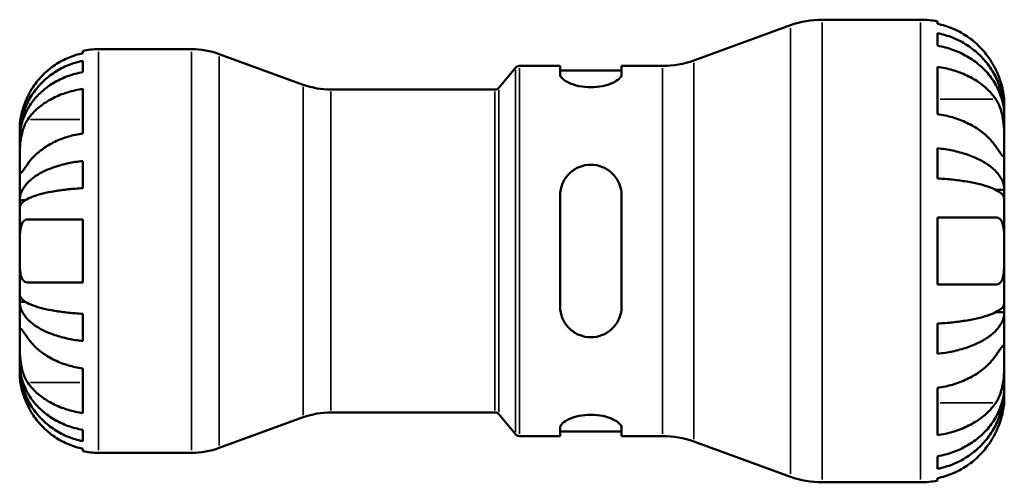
# Model space of a CAD drawing. Header units: millimetres. Extents: x 0 to 905, y -151 to 594.
# Tile 5 of 11: x 350 to 450, y 241 to 288. Entities that reach past the tile are written whole.
import ezdxf

# ---------------------------------------------------------------- set-up
doc = ezdxf.new("R2010")
doc.units = ezdxf.units.MM
doc.layers.add('Visible (ANSI)', color=7, linetype='Continuous', lineweight=50)
doc.layers.add('Visible Narrow (ANSI)', color=7, linetype='Continuous', lineweight=35)

msp = doc.modelspace()

# ---------------------------------------------------------------- linework, layer by layer
at = {"layer": 'Visible (ANSI)'}
for p, q in [((418.328, 283.463), (428.126, 287.029)), ((431.341, 287.596), (441.344, 287.596)), ((443.044, 287.424), (443.044, 287.175)), ((443.044, 286.23), (443.044, 284.957)), ((356.244, 284.181), (356.244, 284.434)), ((357.844, 284.596), (367.298, 284.596)), ((378.65, 280.991), (370.102, 284.101)), ((356.244, 282.263), (356.244, 283.407)), ((398.494, 280.675), (400.208, 282.717)), ((400.591, 282.896), (404.727, 282.896)), ((404.727, 282.896), (404.727, 282.03)), ((404.727, 282.426), (410.977, 282.426)), ((410.977, 282.896), (415.113, 282.896)), ((410.977, 282.03), (410.977, 282.896)), ((443.044, 282.82), (443.044, 278.011)), ((356.244, 276.036), (356.244, 280.561)), ((381.454, 280.496), (398.111, 280.496)), ((449.844, 278.138), (449.844, 279.096)), ((449.844, 278.138), (449.832, 278.138)), ((449.844, 277.755), (449.844, 278.138)), ((449.844, 274.703), (449.844, 277.755)), ((349.844, 275.792), (349.844, 276.596)), ((349.844, 275.486), (349.844, 275.792)), ((349.844, 275.792), (349.852, 275.792)), ((349.844, 272.935), (349.844, 275.486)), ((443.044, 274.537), (443.044, 271.464)), ((449.844, 270.295), (449.844, 274.703)), ((356.244, 270.477), (356.244, 273.239)), ((349.844, 269.247), (349.844, 272.935)), ((449.844, 270.295), (449.009, 270.295)), ((449.844, 269.371), (449.844, 270.295)), ((349.844, 268.508), (349.844, 269.247)), ((349.844, 269.247), (350.403, 269.247)), ((404.727, 269.736), (404.727, 258.456)), ((410.977, 258.456), (410.977, 269.736)), ((449.844, 264.096), (449.844, 269.371)), ((349.844, 264.096), (349.844, 268.508)), ((356.244, 260.896), (356.244, 267.296)), ((443.044, 267.496), (443.044, 260.696)), ((349.844, 259.684), (349.844, 264.096)), ((449.844, 258.821), (449.844, 264.096)), ((349.844, 258.945), (349.844, 259.684)), ((349.844, 255.257), (349.844, 258.945)), ((349.844, 258.945), (350.403, 258.945)), ((449.844, 257.897), (449.844, 258.821)), ((356.244, 254.953), (356.244, 257.715)), ((449.844, 257.897), (449.009, 257.897)), ((449.844, 253.489), (449.844, 257.897)), ((443.044, 256.728), (443.044, 253.655)), ((349.844, 252.706), (349.844, 255.257)), ((449.844, 250.437), (449.844, 253.489)), ((349.844, 252.4), (349.844, 252.706)), ((349.844, 251.596), (349.844, 252.4)), ((349.844, 252.4), (349.852, 252.4)), ((356.244, 247.631), (356.244, 252.156)), ((443.044, 250.181), (443.044, 245.372)), ((449.844, 250.054), (449.832, 250.054)), ((449.844, 250.054), (449.844, 250.437)), ((449.844, 249.096), (449.844, 250.054)), ((378.65, 247.201), (370.102, 244.091)), ((381.454, 247.696), (398.111, 247.696)), ((398.494, 247.517), (400.208, 245.475)), ((404.727, 246.162), (404.727, 245.296)), ((410.977, 245.296), (410.977, 246.162)), ((356.244, 244.785), (356.244, 245.929)), ((400.591, 245.296), (404.727, 245.296)), ((404.727, 245.766), (410.977, 245.766)), ((410.977, 245.296), (415.113, 245.296)), ((356.244, 243.758), (356.244, 244.011)), ((418.328, 244.729), (428.126, 241.163)), ((357.844, 243.596), (367.298, 243.596)), ((443.044, 243.235), (443.044, 241.962)), ((443.044, 241.017), (443.044, 240.768)), ((431.341, 240.596), (441.344, 240.596))]:
    msp.add_line(p, q, dxfattribs=at)
for centre, radius, start, end in [((431.341, 278.196), 9.4, 90, 110), ((441.344, 279.096), 8.5, 78.46304, 90), ((357.844, 276.596), 8, 90, 101.53696), ((367.298, 276.396), 8.2, 70, 90), ((415.113, 292.296), 9.4, 270, 290), ((400.591, 282.396), 0.5, 90, 140), ((381.454, 288.696), 8.2, 250, 270), ((398.111, 280.996), 0.5, 270, 320), ((381.454, 239.496), 8.2, 90, 110), ((398.111, 247.196), 0.5, 40, 90), ((400.591, 245.796), 0.5, 220, 270), ((415.113, 235.896), 9.4, 70, 90), ((367.298, 251.796), 8.2, 270, 290), ((357.844, 251.596), 8, 258.46304, 270), ((431.341, 249.996), 9.4, 250, 270), ((441.344, 249.096), 8.5, 270, 281.53696)]:
    msp.add_arc(centre, radius, start, end, dxfattribs=at)
for points, knots in [([(448.991, 282.496), (448.822, 282.848), (448.622, 283.204), (448.079, 284.025), (447.708, 284.473), (446.964, 285.222), (446.524, 285.592), (445.574, 286.231), (445.065, 286.5), (444.113, 286.896), (443.585, 287.064), (443.044, 287.175)], [4.23093042, 4.23093042, 4.23093042, 4.23093042, 4.3428817, 4.3428817, 4.50193085, 4.50193085, 4.65940231, 4.65940231, 4.81687376, 4.81687376, 4.96885244, 4.96885244, 4.96885244, 4.96885244]), ([(443.044, 286.23), (443.589, 286.122), (444.122, 285.96), (445.078, 285.576), (445.587, 285.317), (446.538, 284.701), (446.979, 284.344), (447.721, 283.624), (448.09, 283.195), (448.726, 282.272), (448.994, 281.777), (449.396, 280.835), (449.568, 280.3), (449.792, 279.207), (449.844, 278.649), (449.844, 278.138)], [0.1612592, 0.1612592, 0.1612592, 0.1612592, 0.3143896, 0.3143896, 0.4717689, 0.4717689, 0.6291481, 0.6291481, 0.7868677, 0.7868677, 0.9445873, 0.9445873, 1.1029117, 1.1029117, 1.2612362, 1.2612362, 1.2612362, 1.2612362]), ([(356.244, 284.181), (355.736, 284.076), (355.24, 283.919), (354.345, 283.546), (353.866, 283.293), (352.972, 282.691), (352.558, 282.342), (351.857, 281.637), (351.508, 281.214), (351.001, 280.447), (350.817, 280.12), (350.661, 279.796)], [0.1517835, 0.1517835, 0.1517835, 0.1517835, 0.29453183, 0.29453183, 0.44272575, 0.44272575, 0.59091966, 0.59091966, 0.74090906, 0.74090906, 0.84386421, 0.84386421, 0.84386421, 0.84386421]), ([(449.844, 277.755), (449.844, 278.21), (449.792, 278.707), (449.568, 279.679), (449.396, 280.155), (448.994, 280.994), (448.726, 281.434), (448.09, 282.256), (447.721, 282.638), (446.979, 283.278), (446.538, 283.596), (445.587, 284.144), (445.078, 284.375), (444.122, 284.716), (443.589, 284.861), (443.044, 284.957)], [3.7932649, 3.7932649, 3.7932649, 3.7932649, 3.9515893, 3.9515893, 4.1099138, 4.1099138, 4.2676333, 4.2676333, 4.4253529, 4.4253529, 4.5827321, 4.5827321, 4.7401114, 4.7401114, 4.8932418, 4.8932418, 4.8932418, 4.8932418]), ([(349.844, 275.792), (349.844, 276.272), (349.892, 276.797), (350.103, 277.825), (350.264, 278.328), (350.642, 279.214), (350.893, 279.679), (351.491, 280.548), (351.838, 280.951), (352.536, 281.629), (352.951, 281.966), (353.847, 282.546), (354.326, 282.79), (355.227, 283.152), (355.73, 283.306), (356.244, 283.407)], [3.5727327, 3.5727327, 3.5727327, 3.5727327, 3.7216131, 3.7216131, 3.8704935, 3.8704935, 4.0187864, 4.0187864, 4.1670792, 4.1670792, 4.3153265, 4.3153265, 4.4635739, 4.4635739, 4.6079654, 4.6079654, 4.6079654, 4.6079654]), ([(356.244, 282.263), (355.73, 282.173), (355.227, 282.036), (354.326, 281.714), (353.847, 281.497), (352.951, 280.98), (352.536, 280.681), (351.838, 280.078), (351.491, 279.718), (350.893, 278.945), (350.642, 278.532), (350.264, 277.743), (350.103, 277.295), (349.892, 276.38), (349.844, 275.913), (349.844, 275.486)], [0.1517782, 0.1517782, 0.1517782, 0.1517782, 0.2961697, 0.2961697, 0.444417, 0.444417, 0.5926644, 0.5926644, 0.7409572, 0.7409572, 0.88925, 0.88925, 1.0381304, 1.0381304, 1.1870109, 1.1870109, 1.1870109, 1.1870109]), ([(410.977, 282.03), (410.977, 281.903), (410.895, 281.753), (410.565, 281.448), (410.317, 281.293), (409.76, 281.043), (409.418, 280.928), (408.661, 280.77), (408.246, 280.728), (407.45, 280.728), (407.027, 280.772), (406.258, 280.936), (405.912, 281.055), (405.363, 281.307), (405.124, 281.459), (404.806, 281.759), (404.727, 281.906), (404.727, 282.03)], [0.4777157, 0.4777157, 0.4777157, 0.4777157, 0.60452177, 0.60452177, 0.73132784, 0.73132784, 0.84943648, 0.84943648, 0.96754512, 0.96754512, 1.08811426, 1.08811426, 1.2086834, 1.2086834, 1.33304232, 1.33304232, 1.45740124, 1.45740124, 1.45740124, 1.45740124]), ([(443.044, 282.82), (443.585, 282.741), (444.113, 282.622), (445.065, 282.342), (445.574, 282.152), (446.524, 281.7), (446.964, 281.438), (447.708, 280.909), (448.079, 280.592), (448.622, 280.012), (448.822, 279.76), (448.991, 279.511)], [0.16126903, 0.16126903, 0.16126903, 0.16126903, 0.31324771, 0.31324771, 0.47071916, 0.47071916, 0.62819062, 0.62819062, 0.78723977, 0.78723977, 0.89919105, 0.89919105, 0.89919105, 0.89919105]), ([(449.844, 279.096), (449.844, 279.096), (449.844, 279.125), (449.842, 279.248), (449.84, 279.346), (449.818, 279.676), (449.791, 279.949), (449.689, 280.5), (449.633, 280.743), (449.512, 281.168), (449.458, 281.339), (449.34, 281.675), (449.278, 281.838), (449.142, 282.167), (449.069, 282.332), (448.991, 282.496)], [0, 0, 0, 0, 0.07751036, 0.07751036, 0.16239761, 0.16239761, 0.29325189, 0.29325189, 0.38160048, 0.38160048, 0.43864394, 0.43864394, 0.49151107, 0.49151107, 0.54515781, 0.54515781, 0.54515781, 0.54515781]), ([(350.661, 277.46), (350.817, 277.69), (351.001, 277.921), (351.508, 278.463), (351.857, 278.762), (352.558, 279.261), (352.972, 279.507), (353.866, 279.933), (354.345, 280.112), (355.24, 280.375), (355.736, 280.487), (356.244, 280.561)], [4.03217579, 4.03217579, 4.03217579, 4.03217579, 4.13513094, 4.13513094, 4.28512034, 4.28512034, 4.43331426, 4.43331426, 4.58150818, 4.58150818, 4.72425651, 4.72425651, 4.72425651, 4.72425651]), ([(350.661, 279.796), (350.596, 279.66), (350.533, 279.523), (350.387, 279.178), (350.308, 278.971), (350.171, 278.57), (350.113, 278.377), (349.999, 277.942), (349.952, 277.711), (349.874, 277.223), (349.857, 276.998), (349.842, 276.68), (349.844, 276.596), (349.844, 276.596)], [-0.5159245, -0.5159245, -0.5159245, -0.5159245, -0.47074715, -0.47074715, -0.40311077, -0.40311077, -0.33740557, -0.33740557, -0.24866964, -0.24866964, -0.12673966, -0.12673966, 0, 0, 0, 0]), ([(448.991, 279.511), (449.057, 279.412), (449.121, 279.306), (449.272, 279.022), (449.354, 278.836), (449.499, 278.435), (449.56, 278.222), (449.684, 277.689), (449.735, 277.366), (449.814, 276.618), (449.83, 276.202), (449.846, 275.397), (449.844, 275.02), (449.844, 274.703)], [-0.54800492, -0.54800492, -0.54800492, -0.54800492, -0.50163795, -0.50163795, -0.43114733, -0.43114733, -0.36039477, -0.36039477, -0.2614819, -0.2614819, -0.13473535, -0.13473535, 0, 0, 0, 0]), ([(448.991, 274.703), (448.822, 274.952), (448.622, 275.203), (448.079, 275.784), (447.708, 276.101), (446.964, 276.63), (446.524, 276.892), (445.574, 277.344), (445.065, 277.534), (444.113, 277.814), (443.585, 277.932), (443.044, 278.011)], [4.2309464, 4.2309464, 4.2309464, 4.2309464, 4.34289767, 4.34289767, 4.50194682, 4.50194682, 4.65941828, 4.65941828, 4.81688974, 4.81688974, 4.96886841, 4.96886841, 4.96886841, 4.96886841]), ([(349.844, 272.935), (349.844, 273.082), (349.844, 273.244), (349.845, 273.603), (349.846, 273.8), (349.857, 274.324), (349.871, 274.66), (349.932, 275.315), (349.978, 275.629), (350.09, 276.143), (350.146, 276.346), (350.277, 276.727), (350.35, 276.904), (350.503, 277.21), (350.58, 277.34), (350.661, 277.46)], [0, 0, 0, 0, 0.0626039, 0.0626039, 0.12946018, 0.12946018, 0.23227607, 0.23227607, 0.32766079, 0.32766079, 0.39439512, 0.39439512, 0.45981717, 0.45981717, 0.51643089, 0.51643089, 0.51643089, 0.51643089]), ([(356.244, 276.036), (355.736, 275.961), (355.24, 275.85), (354.345, 275.586), (353.866, 275.407), (352.972, 274.982), (352.558, 274.735), (351.857, 274.236), (351.508, 273.938), (351.001, 273.395), (350.817, 273.164), (350.661, 272.935)], [0.1517835, 0.1517835, 0.1517835, 0.1517835, 0.29453183, 0.29453183, 0.44272575, 0.44272575, 0.59091966, 0.59091966, 0.74090906, 0.74090906, 0.84386421, 0.84386421, 0.84386421, 0.84386421]), ([(443.044, 274.537), (443.589, 274.481), (444.122, 274.395), (445.078, 274.194), (445.587, 274.059), (446.538, 273.736), (446.979, 273.548), (447.721, 273.171), (448.09, 272.946), (448.726, 272.462), (448.994, 272.203), (449.396, 271.709), (449.568, 271.428), (449.792, 270.855), (449.844, 270.563), (449.844, 270.295)], [0.1612592, 0.1612592, 0.1612592, 0.1612592, 0.3143896, 0.3143896, 0.4717689, 0.4717689, 0.6291481, 0.6291481, 0.7868677, 0.7868677, 0.9445873, 0.9445873, 1.1029117, 1.1029117, 1.2612362, 1.2612362, 1.2612362, 1.2612362]), ([(449.844, 274.703), (449.844, 274.543), (449.844, 274.4), (449.843, 274.142), (449.841, 274.031), (449.83, 273.809), (449.815, 273.731), (449.748, 273.693), (449.699, 273.727), (449.576, 273.867), (449.515, 273.947), (449.373, 274.143), (449.294, 274.257), (449.138, 274.484), (449.067, 274.59), (448.991, 274.703)], [0, 0, 0, 0, 0.06766865, 0.06766865, 0.13975333, 0.13975333, 0.24973655, 0.24973655, 0.35337236, 0.35337236, 0.42533732, 0.42533732, 0.49522496, 0.49522496, 0.54828965, 0.54828965, 0.54828965, 0.54828965]), ([(349.844, 269.247), (349.844, 269.499), (349.892, 269.774), (350.103, 270.313), (350.265, 270.577), (350.644, 271.042), (350.895, 271.286), (351.494, 271.742), (351.841, 271.954), (352.54, 272.308), (352.955, 272.485), (353.85, 272.789), (354.329, 272.916), (355.229, 273.106), (355.73, 273.186), (356.244, 273.239)], [3.5727317, 3.5727317, 3.5727317, 3.5727317, 3.721745, 3.721745, 3.8707582, 3.8707582, 4.019183, 4.019183, 4.1676079, 4.1676079, 4.3157226, 4.3157226, 4.4638373, 4.4638373, 4.6079695, 4.6079695, 4.6079695, 4.6079695]), ([(350.661, 272.935), (350.593, 272.835), (350.529, 272.741), (350.383, 272.529), (350.305, 272.419), (350.17, 272.234), (350.112, 272.16), (349.999, 272.031), (349.952, 271.994), (349.874, 272.003), (349.857, 272.084), (349.842, 272.4), (349.844, 272.636), (349.844, 272.935)], [-0.51605321, -0.51605321, -0.51605321, -0.51605321, -0.46927389, -0.46927389, -0.40272959, -0.40272959, -0.33754407, -0.33754407, -0.24860938, -0.24860938, -0.12674173, -0.12674173, 0, 0, 0, 0]), ([(404.727, 269.736), (404.727, 270.139), (404.809, 270.565), (405.139, 271.344), (405.387, 271.698), (405.944, 272.239), (406.286, 272.471), (407.043, 272.782), (407.458, 272.861), (407.852, 272.861), (408.246, 272.861), (408.661, 272.782), (409.418, 272.471), (409.76, 272.239), (410.317, 271.698), (410.565, 271.344), (410.895, 270.565), (410.977, 270.139), (410.977, 269.736)], [-0.48982942, -0.48982942, -0.48982942, -0.48982942, -0.36302335, -0.36302335, -0.23621728, -0.23621728, -0.11810864, -0.11810864, 0, 0, 0, 0.11810864, 0.11810864, 0.23621728, 0.23621728, 0.36302335, 0.36302335, 0.48982942, 0.48982942, 0.48982942, 0.48982942]), ([(449.844, 269.371), (449.844, 269.503), (449.792, 269.648), (449.568, 269.93), (449.396, 270.069), (448.994, 270.312), (448.726, 270.44), (448.09, 270.679), (447.721, 270.79), (446.979, 270.976), (446.538, 271.068), (445.587, 271.228), (445.078, 271.295), (444.122, 271.394), (443.589, 271.436), (443.044, 271.464)], [3.7932649, 3.7932649, 3.7932649, 3.7932649, 3.9515893, 3.9515893, 4.1099138, 4.1099138, 4.2676334, 4.2676334, 4.4253529, 4.4253529, 4.5827322, 4.5827322, 4.7401114, 4.7401114, 4.8932418, 4.8932418, 4.8932418, 4.8932418]), ([(356.244, 270.477), (355.73, 270.451), (355.227, 270.411), (354.326, 270.317), (353.847, 270.254), (352.951, 270.104), (352.536, 270.017), (351.838, 269.842), (351.491, 269.738), (350.893, 269.513), (350.642, 269.393), (350.264, 269.163), (350.103, 269.033), (349.892, 268.768), (349.844, 268.632), (349.844, 268.508)], [0.1517782, 0.1517782, 0.1517782, 0.1517782, 0.2961697, 0.2961697, 0.444417, 0.444417, 0.5926644, 0.5926644, 0.7409572, 0.7409572, 0.88925, 0.88925, 1.0381304, 1.0381304, 1.1870109, 1.1870109, 1.1870109, 1.1870109]), ([(349.844, 264.096), (349.844, 264.328), (349.844, 264.559), (349.845, 265.033), (349.847, 265.273), (349.865, 265.871), (349.889, 266.201), (349.982, 266.658), (350.033, 266.813), (350.144, 267.018), (350.194, 267.085), (350.304, 267.188), (350.362, 267.226), (350.498, 267.282), (350.577, 267.296), (350.661, 267.296)], [0, 0, 0, 0, 0.06960453, 0.06960453, 0.14559569, 0.14559569, 0.26884906, 0.26884906, 0.35168426, 0.35168426, 0.40551291, 0.40551291, 0.45571277, 0.45571277, 0.51333093, 0.51333093, 0.51333093, 0.51333093]), ([(350.661, 267.296), (350.817, 267.296), (351.001, 267.296), (351.508, 267.296), (351.857, 267.296), (352.558, 267.296), (352.972, 267.296), (353.866, 267.296), (354.345, 267.296), (355.24, 267.296), (355.736, 267.296), (356.244, 267.296)], [4.03217579, 4.03217579, 4.03217579, 4.03217579, 4.13513094, 4.13513094, 4.28512034, 4.28512034, 4.43331426, 4.43331426, 4.58150818, 4.58150818, 4.72425651, 4.72425651, 4.72425651, 4.72425651]), ([(443.044, 267.496), (443.585, 267.496), (444.113, 267.496), (445.065, 267.496), (445.574, 267.496), (446.524, 267.496), (446.964, 267.496), (447.708, 267.496), (448.079, 267.496), (448.622, 267.496), (448.822, 267.496), (448.991, 267.496)], [0.16126903, 0.16126903, 0.16126903, 0.16126903, 0.31324771, 0.31324771, 0.47071916, 0.47071916, 0.62819062, 0.62819062, 0.78723977, 0.78723977, 0.89919105, 0.89919105, 0.89919105, 0.89919105]), ([(448.991, 267.496), (449.062, 267.496), (449.13, 267.486), (449.282, 267.437), (449.362, 267.388), (449.505, 267.246), (449.566, 267.152), (449.687, 266.879), (449.736, 266.682), (449.814, 266.148), (449.83, 265.793), (449.846, 264.99), (449.844, 264.545), (449.844, 264.096)], [-0.54830695, -0.54830695, -0.54830695, -0.54830695, -0.49851869, -0.49851869, -0.42907829, -0.42907829, -0.35832281, -0.35832281, -0.26144982, -0.26144982, -0.13474822, -0.13474822, 0, 0, 0, 0]), ([(350.661, 260.896), (350.645, 260.896), (350.629, 260.897), (350.529, 260.903), (350.45, 260.924), (350.318, 260.994), (350.264, 261.036), (350.156, 261.155), (350.106, 261.234), (349.994, 261.482), (349.946, 261.675), (349.872, 262.183), (349.856, 262.509), (349.842, 263.255), (349.844, 263.673), (349.844, 264.096)], [-0.51941856, -0.51941856, -0.51941856, -0.51941856, -0.50814121, -0.50814121, -0.44746114, -0.44746114, -0.39689748, -0.39689748, -0.33842903, -0.33842903, -0.24344262, -0.24344262, -0.12683785, -0.12683785, 0, 0, 0, 0]), ([(449.844, 264.096), (449.844, 263.853), (449.844, 263.611), (449.842, 263.118), (449.841, 262.87), (449.825, 262.306), (449.808, 262.006), (449.736, 261.508), (449.685, 261.306), (449.561, 261.032), (449.5, 260.94), (449.357, 260.8), (449.276, 260.752), (449.125, 260.705), (449.059, 260.696), (448.991, 260.696)], [-2.34948691, -2.34948691, -2.34948691, -2.34948691, -2.27660007, -2.27660007, -2.19809806, -2.19809806, -2.08912241, -2.08912241, -1.98972633, -1.98972633, -1.9192317, -1.9192317, -1.84946774, -1.84946774, -1.80150587, -1.80150587, -1.80150587, -1.80150587]), ([(356.244, 260.896), (355.736, 260.896), (355.24, 260.896), (354.345, 260.896), (353.866, 260.896), (352.972, 260.896), (352.558, 260.896), (351.857, 260.896), (351.508, 260.896), (351.001, 260.896), (350.817, 260.896), (350.661, 260.896)], [0.1517835, 0.1517835, 0.1517835, 0.1517835, 0.29453183, 0.29453183, 0.44272575, 0.44272575, 0.59091966, 0.59091966, 0.74090906, 0.74090906, 0.84386421, 0.84386421, 0.84386421, 0.84386421]), ([(448.991, 260.696), (448.822, 260.696), (448.622, 260.696), (448.079, 260.696), (447.708, 260.696), (446.964, 260.696), (446.524, 260.696), (445.574, 260.696), (445.065, 260.696), (444.113, 260.696), (443.585, 260.696), (443.044, 260.696)], [4.23093042, 4.23093042, 4.23093042, 4.23093042, 4.3428817, 4.3428817, 4.50193085, 4.50193085, 4.65940231, 4.65940231, 4.81687376, 4.81687376, 4.96885244, 4.96885244, 4.96885244, 4.96885244]), ([(349.844, 259.684), (349.844, 259.56), (349.892, 259.424), (350.103, 259.158), (350.265, 259.028), (350.644, 258.799), (350.895, 258.678), (351.494, 258.453), (351.841, 258.349), (352.54, 258.174), (352.955, 258.087), (353.85, 257.937), (354.329, 257.874), (355.229, 257.781), (355.73, 257.741), (356.244, 257.715)], [3.5727317, 3.5727317, 3.5727317, 3.5727317, 3.721745, 3.721745, 3.8707582, 3.8707582, 4.019183, 4.019183, 4.1676079, 4.1676079, 4.3157226, 4.3157226, 4.4638373, 4.4638373, 4.6079695, 4.6079695, 4.6079695, 4.6079695]), ([(356.244, 254.953), (355.73, 255.006), (355.229, 255.086), (354.329, 255.276), (353.85, 255.403), (352.955, 255.707), (352.54, 255.884), (351.841, 256.238), (351.494, 256.45), (350.895, 256.906), (350.644, 257.15), (350.265, 257.615), (350.103, 257.879), (349.892, 258.418), (349.844, 258.693), (349.844, 258.945)], [0.1517731, 0.1517731, 0.1517731, 0.1517731, 0.2959053, 0.2959053, 0.44402, 0.44402, 0.5921347, 0.5921347, 0.7405595, 0.7405595, 0.8889844, 0.8889844, 1.0379976, 1.0379976, 1.1870108, 1.1870108, 1.1870108, 1.1870108]), ([(410.977, 258.456), (410.977, 258.053), (410.895, 257.627), (410.565, 256.848), (410.317, 256.494), (409.76, 255.953), (409.418, 255.721), (408.661, 255.41), (408.246, 255.331), (407.458, 255.331), (407.043, 255.41), (406.286, 255.721), (405.944, 255.953), (405.387, 256.494), (405.139, 256.848), (404.809, 257.627), (404.727, 258.053), (404.727, 258.456)], [0.4777157, 0.4777157, 0.4777157, 0.4777157, 0.60452177, 0.60452177, 0.73132784, 0.73132784, 0.84943648, 0.84943648, 0.96754512, 0.96754512, 1.08565376, 1.08565376, 1.2037624, 1.2037624, 1.33056847, 1.33056847, 1.45737454, 1.45737454, 1.45737454, 1.45737454]), ([(443.044, 256.728), (443.589, 256.756), (444.122, 256.798), (445.078, 256.897), (445.587, 256.964), (446.538, 257.124), (446.979, 257.216), (447.721, 257.402), (448.09, 257.513), (448.726, 257.752), (448.994, 257.88), (449.396, 258.123), (449.568, 258.262), (449.792, 258.544), (449.844, 258.689), (449.844, 258.821)], [0.1612592, 0.1612592, 0.1612592, 0.1612592, 0.3143896, 0.3143896, 0.4717689, 0.4717689, 0.6291481, 0.6291481, 0.7868677, 0.7868677, 0.9445873, 0.9445873, 1.1029117, 1.1029117, 1.2612362, 1.2612362, 1.2612362, 1.2612362]), ([(449.844, 257.897), (449.844, 257.629), (449.792, 257.337), (449.568, 256.764), (449.396, 256.483), (448.994, 255.989), (448.726, 255.73), (448.09, 255.246), (447.721, 255.021), (446.979, 254.644), (446.538, 254.456), (445.587, 254.133), (445.078, 253.998), (444.122, 253.797), (443.589, 253.711), (443.044, 253.655)], [3.7932649, 3.7932649, 3.7932649, 3.7932649, 3.9515893, 3.9515893, 4.1099138, 4.1099138, 4.2676333, 4.2676333, 4.4253529, 4.4253529, 4.5827321, 4.5827321, 4.7401114, 4.7401114, 4.8932418, 4.8932418, 4.8932418, 4.8932418]), ([(349.844, 255.257), (349.844, 255.405), (349.844, 255.537), (349.845, 255.778), (349.846, 255.882), (349.857, 256.092), (349.871, 256.167), (349.932, 256.208), (349.978, 256.18), (350.09, 256.059), (350.146, 255.989), (350.277, 255.813), (350.35, 255.709), (350.503, 255.489), (350.58, 255.377), (350.661, 255.257)], [0, 0, 0, 0, 0.0626039, 0.0626039, 0.12946018, 0.12946018, 0.23227607, 0.23227607, 0.32766079, 0.32766079, 0.39439512, 0.39439512, 0.45981717, 0.45981717, 0.51643089, 0.51643089, 0.51643089, 0.51643089]), ([(350.661, 250.732), (350.593, 250.831), (350.529, 250.938), (350.383, 251.216), (350.305, 251.393), (350.17, 251.769), (350.112, 251.965), (349.999, 252.45), (349.952, 252.74), (349.874, 253.438), (349.857, 253.839), (349.842, 254.604), (349.844, 254.958), (349.844, 255.257)], [-0.51605321, -0.51605321, -0.51605321, -0.51605321, -0.46927389, -0.46927389, -0.40272959, -0.40272959, -0.33754407, -0.33754407, -0.24860938, -0.24860938, -0.12674173, -0.12674173, 0, 0, 0, 0]), ([(350.661, 255.257), (350.814, 255.033), (350.993, 254.807), (351.492, 254.27), (351.838, 253.972), (352.535, 253.471), (352.951, 253.222), (353.847, 252.792), (354.328, 252.612), (355.229, 252.344), (355.73, 252.231), (356.244, 252.156)], [4.03221701, 4.03221701, 4.03221701, 4.03221701, 4.13285074, 4.13285074, 4.282082, 4.282082, 4.43105495, 4.43105495, 4.5800279, 4.5800279, 4.72427535, 4.72427535, 4.72427535, 4.72427535]), ([(448.991, 253.489), (449.057, 253.588), (449.121, 253.682), (449.272, 253.903), (449.354, 254.021), (449.499, 254.223), (449.56, 254.305), (449.684, 254.45), (449.735, 254.491), (449.814, 254.476), (449.83, 254.39), (449.846, 254.058), (449.844, 253.807), (449.844, 253.489)], [-0.54800492, -0.54800492, -0.54800492, -0.54800492, -0.50163795, -0.50163795, -0.43114733, -0.43114733, -0.36039477, -0.36039477, -0.2614819, -0.2614819, -0.13473535, -0.13473535, 0, 0, 0, 0]), ([(443.044, 250.181), (443.585, 250.26), (444.113, 250.378), (445.065, 250.658), (445.574, 250.848), (446.524, 251.3), (446.964, 251.562), (447.708, 252.091), (448.079, 252.408), (448.622, 252.989), (448.822, 253.24), (448.991, 253.489)], [0.16126903, 0.16126903, 0.16126903, 0.16126903, 0.31324771, 0.31324771, 0.47071916, 0.47071916, 0.62819062, 0.62819062, 0.78723977, 0.78723977, 0.89919105, 0.89919105, 0.89919105, 0.89919105]), ([(449.844, 253.489), (449.844, 253.33), (449.844, 253.155), (449.843, 252.767), (449.841, 252.553), (449.83, 251.989), (449.815, 251.63), (449.748, 250.923), (449.699, 250.582), (449.576, 250.028), (449.515, 249.81), (449.373, 249.405), (449.294, 249.218), (449.138, 248.915), (449.067, 248.794), (448.991, 248.681)], [0, 0, 0, 0, 0.06766865, 0.06766865, 0.13975333, 0.13975333, 0.24973655, 0.24973655, 0.35337236, 0.35337236, 0.42533732, 0.42533732, 0.49522496, 0.49522496, 0.54828965, 0.54828965, 0.54828965, 0.54828965]), ([(349.844, 252.706), (349.844, 252.279), (349.892, 251.812), (350.103, 250.897), (350.264, 250.449), (350.642, 249.66), (350.893, 249.247), (351.491, 248.474), (351.838, 248.114), (352.536, 247.511), (352.951, 247.212), (353.847, 246.695), (354.326, 246.478), (355.227, 246.156), (355.73, 246.019), (356.244, 245.929)], [3.5727327, 3.5727327, 3.5727327, 3.5727327, 3.7216131, 3.7216131, 3.8704935, 3.8704935, 4.0187864, 4.0187864, 4.1670792, 4.1670792, 4.3153265, 4.3153265, 4.4635739, 4.4635739, 4.6079654, 4.6079654, 4.6079654, 4.6079654]), ([(356.244, 244.785), (355.73, 244.886), (355.227, 245.04), (354.326, 245.402), (353.847, 245.646), (352.951, 246.226), (352.536, 246.563), (351.838, 247.241), (351.491, 247.644), (350.893, 248.513), (350.642, 248.978), (350.264, 249.864), (350.103, 250.367), (349.892, 251.395), (349.844, 251.92), (349.844, 252.4)], [0.1517782, 0.1517782, 0.1517782, 0.1517782, 0.2961697, 0.2961697, 0.444417, 0.444417, 0.5926644, 0.5926644, 0.7409572, 0.7409572, 0.88925, 0.88925, 1.0381304, 1.0381304, 1.1870109, 1.1870109, 1.1870109, 1.1870109]), ([(349.844, 251.596), (349.844, 251.596), (349.842, 251.519), (349.854, 251.243), (349.866, 251.065), (349.924, 250.634), (349.968, 250.389), (350.08, 249.932), (350.135, 249.736), (350.266, 249.338), (350.339, 249.138), (350.495, 248.756), (350.575, 248.575), (350.661, 248.396)], [-2.21111993, -2.21111993, -2.21111993, -2.21111993, -2.0898399, -2.0898399, -1.98614814, -1.98614814, -1.88775858, -1.88775858, -1.81973063, -1.81973063, -1.75376732, -1.75376732, -1.69399568, -1.69399568, -1.69399568, -1.69399568]), ([(356.244, 247.631), (355.736, 247.705), (355.24, 247.817), (354.345, 248.08), (353.866, 248.259), (352.972, 248.685), (352.558, 248.931), (351.857, 249.43), (351.508, 249.729), (351.001, 250.271), (350.817, 250.502), (350.661, 250.732)], [0.1517835, 0.1517835, 0.1517835, 0.1517835, 0.29453183, 0.29453183, 0.44272575, 0.44272575, 0.59091966, 0.59091966, 0.74090906, 0.74090906, 0.84386421, 0.84386421, 0.84386421, 0.84386421]), ([(443.044, 243.235), (443.589, 243.331), (444.122, 243.476), (445.078, 243.817), (445.587, 244.048), (446.538, 244.596), (446.979, 244.914), (447.721, 245.554), (448.09, 245.936), (448.726, 246.758), (448.994, 247.198), (449.396, 248.037), (449.568, 248.513), (449.792, 249.485), (449.844, 249.982), (449.844, 250.437)], [0.1612592, 0.1612592, 0.1612592, 0.1612592, 0.3143896, 0.3143896, 0.4717689, 0.4717689, 0.6291481, 0.6291481, 0.7868677, 0.7868677, 0.9445873, 0.9445873, 1.1029117, 1.1029117, 1.2612362, 1.2612362, 1.2612362, 1.2612362]), ([(449.844, 250.054), (449.844, 249.543), (449.792, 248.985), (449.568, 247.892), (449.396, 247.357), (448.994, 246.415), (448.726, 245.92), (448.09, 244.997), (447.721, 244.568), (446.979, 243.848), (446.538, 243.491), (445.587, 242.875), (445.078, 242.616), (444.122, 242.232), (443.589, 242.07), (443.044, 241.962)], [3.7932655, 3.7932655, 3.7932655, 3.7932655, 3.95159, 3.95159, 4.1099144, 4.1099144, 4.267634, 4.267634, 4.4253535, 4.4253535, 4.5827328, 4.5827328, 4.740112, 4.740112, 4.8932424, 4.8932424, 4.8932424, 4.8932424]), ([(448.991, 245.696), (449.062, 245.846), (449.13, 245.997), (449.282, 246.361), (449.362, 246.573), (449.505, 246.995), (449.566, 247.203), (449.687, 247.675), (449.736, 247.927), (449.814, 248.44), (449.83, 248.672), (449.846, 249.007), (449.844, 249.096), (449.844, 249.096)], [-0.54830695, -0.54830695, -0.54830695, -0.54830695, -0.49851869, -0.49851869, -0.42907829, -0.42907829, -0.35832281, -0.35832281, -0.26144982, -0.26144982, -0.13474822, -0.13474822, 0, 0, 0, 0]), ([(350.661, 248.396), (350.817, 248.072), (351.001, 247.745), (351.508, 246.978), (351.857, 246.555), (352.558, 245.85), (352.972, 245.501), (353.866, 244.899), (354.345, 244.646), (355.24, 244.273), (355.736, 244.116), (356.244, 244.011)], [4.03217579, 4.03217579, 4.03217579, 4.03217579, 4.13513094, 4.13513094, 4.28512034, 4.28512034, 4.43331426, 4.43331426, 4.58150818, 4.58150818, 4.72425651, 4.72425651, 4.72425651, 4.72425651]), ([(448.991, 248.681), (448.822, 248.432), (448.622, 248.18), (448.079, 247.6), (447.708, 247.283), (446.964, 246.754), (446.524, 246.492), (445.574, 246.04), (445.065, 245.85), (444.113, 245.57), (443.585, 245.451), (443.044, 245.372)], [4.23093042, 4.23093042, 4.23093042, 4.23093042, 4.3428817, 4.3428817, 4.50193085, 4.50193085, 4.65940231, 4.65940231, 4.81687376, 4.81687376, 4.96885244, 4.96885244, 4.96885244, 4.96885244]), ([(404.727, 246.162), (404.727, 246.289), (404.809, 246.439), (405.139, 246.744), (405.387, 246.899), (405.944, 247.149), (406.286, 247.264), (407.043, 247.422), (407.458, 247.464), (407.852, 247.464), (408.254, 247.464), (408.677, 247.42), (409.446, 247.256), (409.791, 247.137), (410.34, 246.885), (410.579, 246.733), (410.898, 246.433), (410.977, 246.286), (410.977, 246.162)], [-0.48982942, -0.48982942, -0.48982942, -0.48982942, -0.36302335, -0.36302335, -0.23621728, -0.23621728, -0.11810864, -0.11810864, 0, 0, 0, 0.12056914, 0.12056914, 0.24113828, 0.24113828, 0.3654972, 0.3654972, 0.48985612, 0.48985612, 0.48985612, 0.48985612]), ([(443.044, 241.017), (443.585, 241.128), (444.113, 241.296), (445.065, 241.692), (445.574, 241.961), (446.524, 242.6), (446.964, 242.97), (447.708, 243.719), (448.079, 244.167), (448.622, 244.988), (448.822, 245.344), (448.991, 245.696)], [0.16126903, 0.16126903, 0.16126903, 0.16126903, 0.31324771, 0.31324771, 0.47071916, 0.47071916, 0.62819062, 0.62819062, 0.78723977, 0.78723977, 0.89919105, 0.89919105, 0.89919105, 0.89919105])]:
    msp.add_open_spline(points, degree=3, knots=knots, dxfattribs=at)
at = {"layer": 'Visible Narrow (ANSI)'}
for p, q in [((431.341, 287.307), (431.341, 240.885)), ((441.344, 240.885), (441.344, 287.307)), ((428.126, 241.445), (428.126, 286.747)), ((357.844, 243.848), (357.844, 284.344)), ((367.298, 243.848), (367.298, 284.344)), ((370.102, 283.855), (370.102, 244.337)), ((418.328, 283.224), (418.328, 244.968)), ((400.208, 245.704), (400.208, 282.488)), ((400.591, 282.665), (400.591, 245.527)), ((415.113, 245.527), (415.113, 282.665)), ((378.65, 247.409), (378.65, 280.783)), ((381.454, 280.294), (381.454, 247.898)), ((398.111, 247.898), (398.111, 280.294)), ((398.494, 280.47), (398.494, 247.721)), ((448.693, 279.511), (443.341, 279.511)), ((350.94, 277.46), (355.965, 277.46)), ((350.94, 250.732), (355.965, 250.732)), ((448.693, 248.681), (443.341, 248.681))]:
    msp.add_line(p, q, dxfattribs=at)

doc.saveas('drawing.dxf')
